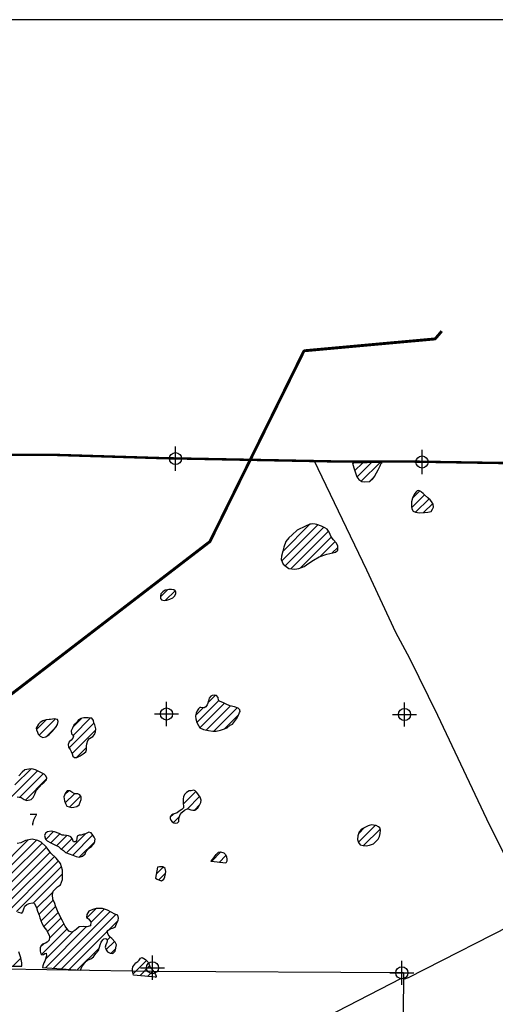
# Model space of a CAD drawing. Extents: x 119693 to 416873, y 706841 to 914021.
# Tile 12 of 14: x 190026 to 199884, y 875164 to 895571. Entities that reach past the tile are written whole.
import ezdxf

# ---------------------------------------------------------------- set-up
doc = ezdxf.new("R2010")
doc.units = 0
doc.header["$LTSCALE"] = 800
doc.header["$PDMODE"] = 34
doc.header["$PDSIZE"] = 250
for name, pattern in [('DASHED', [0]), ('PHANTOM', [0]), ('STREAM', [0])]:
    doc.linetypes.add(name, pattern=pattern)
doc.layers.get('0').update_dxf_attribs({"linetype": 'CONTINUOUS'})
for name, color, linetype in [('BORDER', 1, 'CONTINUOUS'), ('CITY', 14, 'DASHED'), ('COUNTY', 15, 'PHANTOM'), ('MAJROADS', 9, 'CONTINUOUS'), ('SEC', 2, 'CONTINUOUS'), ('TEXT', 7, 'CONTINUOUS'), ('TRUNKS', 5, 'STREAM'), ('WETDBA', 11, 'CONTINUOUS'), ('WETFILL', 12, 'CONTINUOUS'), ('WSHEDS', 3, 'CONTINUOUS')]:
    doc.layers.add(name, color=color, linetype=linetype)

# ---------------------------------------------------------------- blocks, each defined once
blk = doc.blocks.new('*X')
at = {"color": 0}
for p, q in [((196931, 886360), (196948, 886377)), ((196972, 886225), (197130, 886383)), ((197017, 886092), (197313, 886388)), ((197107, 886005), (197495, 886394)), ((197277, 885999), (197380, 886102)), ((198151, 885458), (198416, 885724)), ((198168, 885653), (198319, 885803)), ((198231, 885362), (198510, 885641)), ((198399, 885354), (198587, 885541)), ((195456, 884355), (196204, 885103)), ((195484, 884559), (196034, 885110)), ((195530, 884252), (196329, 885051)), ((195646, 884192), (196426, 884972)), ((195837, 884205), (196481, 884849)), ((196251, 884443), (196563, 884755)), ((196503, 884518), (196619, 884634)), ((192942, 883609), (193090, 883757)), ((193048, 883537), (193245, 883735)), ((193695, 881003), (194155, 881463)), ((193762, 880893), (194271, 881402)), ((193927, 881411), (194085, 881570)), ((193675, 881160), (193827, 881312)), ((193892, 880846), (194394, 881348)), ((194048, 880825), (194534, 881311)), ((190372, 880862), (190572, 881061)), ((190430, 880743), (190765, 881078)), ((191048, 880477), (191567, 880996)), ((191131, 880737), (191493, 881099)), ((191132, 880915), (191306, 881089)), ((194276, 880877), (194566, 881167)), ((190571, 880707), (190786, 880922)), ((191110, 880362), (191601, 880854)), ((191204, 880279), (191410, 880486)), ((189820, 879426), (190397, 880003)), ((189928, 879711), (190260, 880043)), ((190026, 879455), (190515, 879944)), ((190146, 879398), (190584, 879837)), ((190957, 879502), (191044, 879589)), ((193416, 879310), (193679, 879572)), ((193454, 879524), (193490, 879560)), ((190969, 879337), (191161, 879529)), ((191063, 879254), (191288, 879480)), ((193494, 879211), (193756, 879473)), ((193647, 879187), (193761, 879302)), ((193147, 879040), (193214, 879107)), ((193213, 878930), (193336, 879053)), ((190567, 878582), (190727, 878742)), ((197048, 878522), (197400, 878874)), ((197048, 878699), (197175, 878826)), ((197154, 878452), (197496, 878794)), ((189091, 877459), (190202, 878571)), ((189743, 877935), (190374, 878566)), ((190670, 878508), (190857, 878695)), ((190790, 878451), (191001, 878662)), ((190893, 878377), (191116, 878600)), ((190996, 878303), (191395, 878703)), ((191126, 878257), (191542, 878673)), ((191263, 878217), (191580, 878534)), ((189822, 877837), (190488, 878503)), ((189834, 877672), (190580, 878418)), ((189321, 876628), (190829, 878136)), ((189782, 877443), (190656, 878318)), ((189801, 877285), (190745, 878230)), ((193998, 878124), (194198, 878324)), ((194157, 878106), (194298, 878248)), ((189959, 877090), (190891, 878022)), ((192858, 877867), (192998, 878007)), ((190306, 877260), (190916, 877870)), ((192908, 877741), (193047, 877880)), ((190859, 877636), (190869, 877647)), ((190377, 877154), (190719, 877496)), ((190423, 877024), (190722, 877322)), ((190469, 876893), (190773, 877197)), ((191417, 876957), (191612, 877152)), ((191499, 876862), (191776, 877139)), ((190528, 876775), (190823, 877070)), ((190597, 876667), (190881, 876952)), ((190724, 875911), (191901, 877087)), ((190889, 875899), (192016, 877026)), ((190480, 876197), (191010, 876727)), ((190559, 875923), (191406, 876769)), ((190641, 876534), (190942, 876835)), ((191882, 876715), (192059, 876892)), ((190558, 876098), (191136, 876676)), ((191054, 875887), (191842, 876675)), ((191836, 876493), (191900, 876556)), ((190458, 876352), (190524, 876418)), ((191219, 875875), (191674, 876330)), ((191814, 876293), (191990, 876469)), ((191917, 876220), (192017, 876320)), ((189886, 875957), (190051, 876121)), ((190063, 875956), (190069, 875962)), ((192379, 875798), (192655, 876074)), ((192515, 875757), (192719, 875961)), ((192676, 875741), (192790, 875855)), ((192837, 875725), (192851, 875740))]:
    blk.add_line(p, q, dxfattribs=at)

msp = doc.modelspace()

# ---------------------------------------------------------------- linework, layer by layer
at = {"layer": 'BORDER', "color": 0}
msp.add_lwpolyline([(142962, 832571), (238962, 832571), (238962, 895571), (142962, 895571)], close=True, dxfattribs=at)
at = {"layer": 'CITY', "color": 0}
msp.add_lwpolyline([(152704, 881643), (160973, 881731), (160774, 876172), (160681, 865499), (165967, 865414), (171400, 865413), (176785, 865354), (177602, 865377), (182078, 867657), (182075, 865402), (187348, 865388), (187499, 875932), (192795, 875851), (197979, 875822), (197937, 870471), (203574, 870421), (203567, 867149), (204626, 867424), (204750, 866898), (203543, 866570), (203524, 865133), (197957, 865112), (197910, 854551)], dxfattribs=at)
at = {"layer": 'COUNTY', "color": 0, "const_width": 50}
msp.add_lwpolyline([(225633, 886244), (224751, 886258), (219114, 886255), (214022, 886292), (208887, 886354), (208291, 886361), (207917, 886369), (205273, 886364), (203468, 886409), (203133, 886333), (198116, 886413), (197109, 886415), (196675, 886413), (193006, 886483), (190661, 886554), (187671, 886546)], dxfattribs=at)
at = {"layer": 'MAJROADS', "color": 0}
msp.add_lwpolyline([(196126, 886440), (197215, 884170), (197817, 882875), (198106, 882336), (198684, 881159), (199699, 879007), (200698, 877005), (201301, 875861), (203644, 871000)], dxfattribs=at)
at = {"layer": 'SEC', "color": 0}
for p in [(193256, 886474), (198365, 886404), (193068, 881181), (198002, 881170), (192779, 875922), (197947, 875818)]:
    msp.add_point(p, dxfattribs=at)
at = {"layer": 'TRUNKS', "color": 0}
msp.add_lwpolyline([(187436, 870298), (197939, 875707), (198011, 875694), (198084, 875718), (200522, 876964), (200699, 877060), (200464, 877597), (200467, 877639), (200507, 877682), (201309, 877657), (207908, 877659), (209022, 877615), (210161, 877636), (208315, 887777)], dxfattribs=at)
at = {"layer": 'WETDBA', "color": 0}
for points in [[(196926, 886377), (196954, 886286), (196991, 886161), (197014, 886097), (197055, 886038), (197116, 885999), (197176, 885992), (197285, 885999), (197344, 886052), (197380, 886102), (197422, 886178), (197454, 886244), (197496, 886323), (197521, 886377), (197537, 886395)], [(198252, 885792), (198212, 885743), (198169, 885655), (198150, 885581), (198147, 885522), (198148, 885477), (198155, 885431), (198179, 885387), (198227, 885362), (198310, 885350), (198415, 885354), (198489, 885362), (198554, 885377), (198582, 885423), (198601, 885469), (198594, 885528), (198564, 885583), (198533, 885622), (198485, 885660), (198417, 885722), (198389, 885751), (198352, 885778), (198339, 885791), (198301, 885814), (198266, 885806)], [(196043, 885113), (195949, 885076), (195776, 884989), (195675, 884897), (195604, 884829), (195544, 884757), (195500, 884639), (195483, 884555), (195455, 884454), (195443, 884382), (195490, 884286), (195548, 884237), (195604, 884198), (195727, 884180), (195810, 884194), (195922, 884240), (196016, 884307), (196117, 884366), (196233, 884437), (196390, 884491), (196516, 884521), (196573, 884536), (196623, 884576), (196617, 884668), (196587, 884728), (196533, 884788), (196479, 884852), (196441, 884951), (196400, 885009), (196350, 885041), (196280, 885075), (196183, 885111), (196150, 885116), (196098, 885120), (196069, 885116)], [(193089, 883757), (193043, 883745), (192994, 883711), (192952, 883670), (192941, 883620), (192947, 883574), (192966, 883550), (193021, 883534), (193077, 883541), (193140, 883564), (193200, 883585), (193242, 883628), (193261, 883678), (193264, 883713), (193248, 883733), (193221, 883752), (193175, 883762), (193154, 883763), (193129, 883762), (193114, 883758)], [(193707, 881248), (193684, 881196), (193670, 881139), (193676, 881078), (193695, 881002), (193729, 880942), (193759, 880895), (193837, 880858), (193940, 880836), (194030, 880824), (194101, 880828), (194187, 880849), (194250, 880866), (194326, 880897), (194388, 880948), (194438, 880973), (194477, 881022), (194520, 881081), (194542, 881117), (194563, 881160), (194585, 881214), (194593, 881231), (194590, 881266), (194557, 881303), (194479, 881330), (194383, 881351), (194302, 881386), (194247, 881413), (194169, 881448), (194149, 881470), (194138, 881525), (194104, 881565), (194067, 881574), (194013, 881565), (193986, 881548), (193955, 881508), (193937, 881455), (193925, 881404), (193913, 881370), (193882, 881326), (193847, 881309), (193782, 881318), (193760, 881313), (193734, 881291), (193717, 881266)], [(190634, 881065), (190573, 881062), (190506, 881036), (190452, 881002), (190415, 880967), (190367, 880887), (190374, 880852), (190392, 880804), (190411, 880764), (190449, 880723), (190505, 880694), (190568, 880705), (190639, 880755), (190702, 880816), (190743, 880865), (190778, 880909), (190809, 880960), (190826, 881027), (190811, 881067), (190746, 881083), (190705, 881074), (190663, 881067)], [(191356, 881099), (191291, 881086), (191245, 881062), (191201, 881001), (191145, 880947), (191121, 880887), (191092, 880833), (191100, 880773), (191121, 880751), (191142, 880722), (191127, 880677), (191093, 880641), (191050, 880602), (191032, 880550), (191037, 880492), (191074, 880446), (191096, 880401), (191113, 880352), (191129, 880309), (191160, 880277), (191211, 880280), (191280, 880316), (191342, 880354), (191394, 880396), (191409, 880438), (191411, 880512), (191414, 880561), (191435, 880630), (191471, 880670), (191540, 880716), (191575, 880757), (191600, 880813), (191602, 880874), (191583, 880959), (191565, 880999), (191553, 881049), (191522, 881097), (191445, 881102), (191402, 881098), (191378, 881098)], [(191155, 879531), (191104, 879564), (191068, 879590), (191012, 879588), (190973, 879548), (190944, 879466), (190954, 879379), (190972, 879328), (191001, 879271), (191098, 879245), (191150, 879252), (191212, 879265), (191257, 879296), (191282, 879351), (191301, 879407), (191298, 879465), (191269, 879508), (191231, 879526), (191199, 879529), (191171, 879526)], [(193580, 879591), (193537, 879586), (193480, 879555), (193450, 879520), (193421, 879469), (193415, 879417), (193411, 879365), (193416, 879314), (193420, 879281), (193420, 879239), (193386, 879201), (193329, 879166), (193287, 879132), (193249, 879117), (193207, 879106), (193173, 879086), (193148, 879047), (193142, 879014), (193158, 878978), (193187, 878948), (193218, 878927), (193261, 878917), (193296, 878924), (193322, 878955), (193323, 878983), (193324, 879018), (193351, 879095), (193388, 879137), (193442, 879191), (193480, 879209), (193516, 879214), (193576, 879196), (193617, 879189), (193653, 879186), (193715, 879235), (193756, 879289), (193781, 879348), (193785, 879393), (193765, 879457), (193735, 879508), (193700, 879554), (193660, 879588), (193632, 879599), (193607, 879596)], [(190907, 878670), (190844, 878702), (190746, 878738), (190679, 878751), (190599, 878737), (190561, 878711), (190539, 878662), (190560, 878590), (190592, 878551), (190668, 878510), (190752, 878470), (190831, 878432), (190870, 878393), (190934, 878349), (190978, 878310), (191050, 878282), (191125, 878258), (191198, 878230), (191258, 878216), (191327, 878232), (191383, 878280), (191400, 878325), (191452, 878394), (191511, 878432), (191576, 878513), (191589, 878586), (191569, 878630), (191545, 878670), (191505, 878721), (191461, 878729), (191388, 878700), (191357, 878687), (191303, 878672), (191255, 878669), (191220, 878649), (191212, 878599), (191200, 878559), (191182, 878531), (191142, 878531), (191116, 878600), (191089, 878635), (191036, 878656), (190996, 878663), (190941, 878669)], [(197250, 878860), (197108, 878796), (197063, 878739), (197032, 878655), (197028, 878580), (197050, 878516), (197084, 878469), (197145, 878452), (197205, 878450), (197276, 878460), (197357, 878493), (197403, 878529), (197455, 878584), (197484, 878641), (197501, 878706), (197503, 878772), (197488, 878820), (197466, 878845), (197413, 878873), (197358, 878878), (197320, 878881), (197272, 878870)], [(193997, 878124), (194002, 878151), (194054, 878216), (194098, 878267), (194146, 878314), (194191, 878327), (194255, 878301), (194285, 878273), (194309, 878228), (194321, 878167), (194320, 878132), (194298, 878089)], [(192927, 878013), (192883, 878007), (192841, 877777), (192874, 877755), (192921, 877736), (192965, 877725), (193015, 877758), (193036, 877809), (193045, 877865), (193052, 877915), (193039, 877977), (193012, 878001), (192991, 878010), (192958, 878014)], [(192386, 875770), (192372, 875825), (192364, 875893), (192372, 875938), (192434, 876021), (192474, 876051), (192501, 876078), (192532, 876119), (192561, 876133), (192634, 876095), (192685, 876044), (192711, 875990), (192724, 875943), (192763, 875891), (192803, 875838), (192843, 875780), (192851, 875745), (192852, 875724)]]:
    msp.add_lwpolyline(points, close=True, dxfattribs=at)
for points in [[(189974, 879465), (190058, 879449), (190119, 879406), (190173, 879390), (190265, 879412), (190307, 879451), (190338, 879519), (190370, 879594), (190436, 879674), (190485, 879728), (190536, 879765), (190581, 879814), (190586, 879851), (190568, 879901), (190533, 879936), (190452, 879974), (190354, 880027), (190280, 880044), (190218, 880040), (190134, 880024), (190075, 879976), (190009, 879899)], [(189978, 877081), (190067, 877052), (190093, 877079), (190110, 877141), (190135, 877195), (190171, 877232), (190220, 877253), (190281, 877264), (190327, 877258), (190372, 877171), (190394, 877097), (190428, 877012), (190445, 876953), (190487, 876846), (190529, 876772), (190578, 876698), (190638, 876597), (190645, 876558), (190634, 876496), (190598, 876451), (190561, 876431), (190495, 876407), (190469, 876381), (190452, 876334), (190450, 876266), (190464, 876209), (190487, 876190), (190518, 876193), (190545, 876217), (190573, 876222), (190582, 876168), (190545, 876061), (190524, 876020), (190504, 875964), (190500, 875927), (191284, 875870), (191313, 875941), (191345, 875987), (191403, 876058), (191434, 876081), (191501, 876104), (191556, 876148), (191603, 876219), (191657, 876282), (191680, 876348), (191696, 876395), (191715, 876451), (191746, 876503), (191769, 876518), (191809, 876526), (191829, 876514), (191841, 876478), (191831, 876445), (191809, 876399), (191796, 876345), (191815, 876291), (191848, 876250), (191899, 876223), (191958, 876214), (192006, 876267), (192020, 876334), (192029, 876394), (192006, 876452), (191933, 876529), (191901, 876555), (191858, 876612), (191842, 876674), (191852, 876695), (191900, 876727), (191950, 876741), (192002, 876766), (192033, 876829), (192065, 876906), (192075, 876951), (192061, 877008), (191995, 877034), (191922, 877077), (191846, 877113), (191743, 877152), (191610, 877152), (191539, 877132), (191462, 877092), (191414, 877027), (191408, 876964), (191450, 876933), (191500, 876870), (191494, 876790), (191416, 876768), (191338, 876776), (191260, 876768), (191201, 876723), (191172, 876696), (191108, 876660), (191047, 876679), (190969, 876782), (190905, 876906), (190830, 877051), (190778, 877184), (190745, 877272), (190714, 877339), (190708, 877437), (190720, 877506), (190807, 877597), (190868, 877643), (190916, 877753), (190916, 877844), (190915, 877943), (190872, 878080), (190782, 878196), (190672, 878298), (190574, 878425), (190469, 878521), (190400, 878560), (190287, 878585), (190147, 878561), (190051, 878510), (189972, 878497)], [(189631, 875957), (190068, 875956), (190070, 876021), (190049, 876128), (190005, 876249)]]:
    msp.add_lwpolyline(points, dxfattribs=at)
at = {"layer": 'WSHEDS', "color": 0, "const_width": 60}
msp.add_lwpolyline([(189023, 880954), (193964, 884751, 0.114809), (193972, 884762), (195912, 888693, -0.261184), (195936, 888710), (198625, 888954, 0.195441), (198645, 888964), (198774, 889116, 0.319832)], format="xyb", dxfattribs=at)

# ---------------------------------------------------------------- block references
at = {"layer": 'WETFILL', "color": 0}
msp.add_blockref('*X', (0, 0), dxfattribs=at)
msp.add_blockref('*X', (0, 0), dxfattribs=at)
msp.add_blockref('*X', (0, 0), dxfattribs=at)
msp.add_blockref('*X', (0, 0), dxfattribs=at)
msp.add_blockref('*X', (0, 0), dxfattribs=at)
msp.add_blockref('*X', (0, 0), dxfattribs=at)
msp.add_blockref('*X', (0, 0), dxfattribs=at)
msp.add_blockref('*X', (0, 0), dxfattribs=at)
msp.add_blockref('*X', (0, 0), dxfattribs=at)
msp.add_blockref('*X', (0, 0), dxfattribs=at)
msp.add_blockref('*X', (0, 0), dxfattribs=at)
msp.add_blockref('*X', (0, 0), dxfattribs=at)
msp.add_blockref('*X', (0, 0), dxfattribs=at)
msp.add_blockref('*X', (0, 0), dxfattribs=at)
msp.add_blockref('*X', (0, 0), dxfattribs=at)
msp.add_blockref('*X', (0, 0), dxfattribs=at)
msp.add_blockref('*X', (0, 0), dxfattribs=at)
msp.add_blockref('*X', (0, 0), dxfattribs=at)
msp.add_blockref('*X', (0, 0), dxfattribs=at)
msp.add_blockref('*X', (0, 0), dxfattribs=at)
msp.add_blockref('*X', (0, 0), dxfattribs=at)
msp.add_blockref('*X', (0, 0), dxfattribs=at)

# ---------------------------------------------------------------- texts
at = {"layer": 'TEXT', "color": 0}
msp.add_text('7', height=240, dxfattribs=at).set_placement((190223, 878875))

doc.saveas('drawing.dxf')
